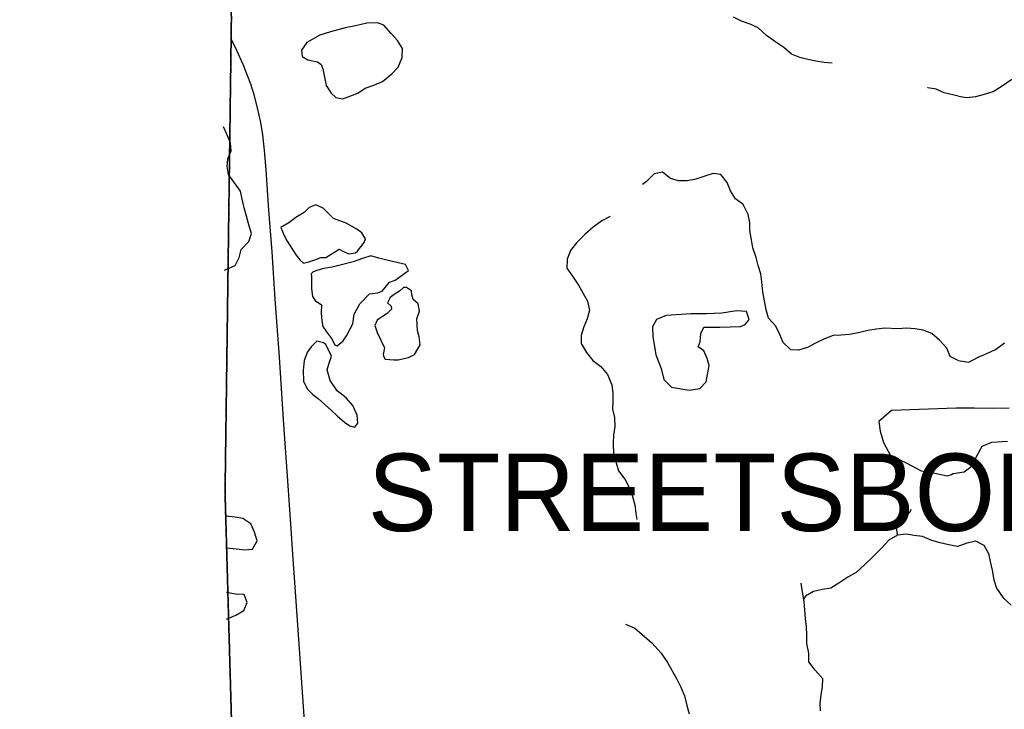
# Model space of a CAD drawing. Header units: feet. Extents: x 2113747 to 2516209, y 960708 to 1356798.
# Tile 137 of 253: x 2271826 to 2278182, y 1194001 to 1198451. Entities that reach past the tile are written whole.
import ezdxf

# ---------------------------------------------------------------- set-up
doc = ezdxf.new("R2010")
doc.units = ezdxf.units.FT
doc.header["$LTSCALE"] = 50
doc.header["$MEASUREMENT"] = 0
doc.linetypes.add('OhDOT_USTN3', pattern=[0.22, 0.165, -0.055])
doc.linetypes.add('rr2', pattern=[0])
for name, color, linetype in [('0_Xref', 7, 'Continuous'), ('GM_X_Adjacent_County', 251, 'OhDOT_USTN3'), ('GM_X_Corporation_Text', 251, 'Continuous'), ('GM_X_County', 251, 'OhDOT_USTN3'), ('GM_X_Minor_Lake', 5, 'Continuous'), ('GM_X_Minor_River', 5, 'Continuous'), ('GM_X_Rail_Line', 251, 'rr2')]:
    doc.layers.add(name, color=color, linetype=linetype)
doc.styles.add('Styledgn030', font='dgn030.shx')

# ---------------------------------------------------------------- blocks, each defined once
blk = doc.blocks.new('POR')
at = {"layer": 'GM_X_Adjacent_County', "flags": 128}
blk.add_lwpolyline([(2192629.9, 1167519.5), (2192631.2, 1170403.5), (2192632.8, 1173672.8), (2192633.8, 1175629.5), (2192671.1, 1181169.3), (2192669.3, 1184775.1), (2192667.8, 1187766.9), (2192660.9, 1188884.7), (2192638, 1192623.1), (2192637, 1192687), (2192624.5, 1194837.8), (2192737.6, 1194839.7), (2198605.6, 1194974.2), (2199009.7, 1194982.8), (2204631.8, 1195039.6), (2205347.9, 1195050.5), (2205386.6, 1195051.1), (2205910.4, 1195059.1), (2205996.9, 1195060.4), (2208466.7, 1195086.6), (2214754.4, 1195227), (2218436, 1195308), (2224284, 1195428.9), (2225752.4, 1195457.9), (2225462.4, 1195534.2), (2225401.5, 1195595.2), (2225364.4, 1195690.5), (2225385.6, 1195870.7), (2225422.7, 1195968.7), (2225454.5, 1196101.2), (2225555.1, 1196175.4), (2225730, 1196146.2), (2225936.7, 1196103.9), (2226103.6, 1195950.2), (2226196.3, 1195762.1), (2226318.2, 1195778), (2226413.6, 1195876), (2226477.1, 1196119.8), (2226432.1, 1196339.7), (2226254.6, 1196527.8), (2226111.5, 1196633.7), (2226016.1, 1196776.8), (2225706.3, 1197037.8), (2225597.5, 1197214), (2225541.9, 1197428.6), (2225549.8, 1197574.3), (2225533.9, 1197682.9), (2225510.1, 1197751.8), (2225433.3, 1197823.4), (2225319.3, 1197810.1), (2225163, 1197849.8), (2225022.6, 1197884.3), (2224866.2, 1197995.8), (2224773.6, 1198237.6), (2224766.2, 1198416.3), (2224818.6, 1198832.8), (2224831.8, 1198917.6), (2224868.9, 1199050.1), (2224916.6, 1199124.2), (2224988.2, 1199164), (2225078.2, 1199177.2), (2225210.7, 1199142.8), (2225361.7, 1199058), (2225454.5, 1198986.5), (2225541.9, 1198975.9), (2225626.7, 1199020.9), (2225653.2, 1199068.6), (2225634.6, 1199164), (2225576.3, 1199317.6), (2225558.1, 1199409.1), (2225502.1, 1199640.9), (2225359.1, 1199810.4), (2225210.7, 1199887.3), (2225033.2, 1199916.4), (2224903.4, 1199927), (2224733.8, 1199887.3), (2224588.1, 1199836.9), (2224426.5, 1199852.8), (2224304.6, 1199924.4), (2224140.3, 1200009.2), (2224033.1, 1200099.2), (2223933.7, 1200223.8), (2223870.1, 1200324.4), (2223843.6, 1200456.9), (2223875.4, 1200570.8), (2223989.3, 1200713.9), (2224135, 1200891.4), (2224264.9, 1201013.3), (2224315.2, 1201058.3), (2224325.8, 1201095.4), (2224307.2, 1201143.1), (2224270.1, 1201185.5), (2224190.7, 1201257), (2224050.2, 1201262.3), (2223875.4, 1201254.4), (2223719.1, 1201259.7), (2223624.4, 1201296.8), (2223554.8, 1201352.4), (2223464.7, 1201458.4), (2223422.3, 1201569.7), (2223427.6, 1201646.5), (2223462.1, 1201752.5), (2223552.1, 1201842.6), (2223692.6, 1201903.5), (2223840.9, 1201967.1), (2223893.9, 1201998.9), (2223939, 1202043.9), (2223962.8, 1202134), (2223909.8, 1202269.1), (2223851.5, 1202340.7), (2223774.7, 1202356.6), (2223692.6, 1202348.6), (2223578.6, 1202303.6), (2223491.2, 1202258.5), (2223382.6, 1202226.8), (2223303.1, 1202247.9), (2223247.5, 1202300.9), (2223215.7, 1202377.8), (2223197.1, 1202483.7), (2223244.8, 1202642.7), (2223353.4, 1202799), (2223454.1, 1202942.1), (2223462.1, 1203018.9), (2223462.1, 1203064), (2223390.5, 1203188.5), (2223235.7, 1203282.8), (2223181.3, 1203339.3), (2223130.4, 1203395.8), (2223116.3, 1203463.6), (2223153, 1203562.4), (2223226.5, 1203633.1), (2223288.6, 1203695.2), (2223316.9, 1203765.9), (2223297.1, 1203887.3), (2223251.9, 1203949.5), (2223175.6, 1203974.9), (2223085.2, 1203955.1), (2223006.1, 1203918.4), (2222935.5, 1203853.4), (2222850.7, 1203698), (2222740.6, 1203607.6), (2222675.6, 1203593.5), (2222616.2, 1203610.5), (2222559.7, 1203698), (2222463.7, 1204073.8), (2222458, 1204285.7), (2222497.6, 1204359.1), (2222596.5, 1204452.4), (2222805.5, 1204585.1), (2222929.8, 1204675.6), (2222992, 1204740.5), (2223006.1, 1204788.6), (2222972.2, 1204847.9), (2222910.1, 1204912.9), (2222760.3, 1204955.2), (2222599.3, 1204969.4), (2222480.6, 1205008.9), (2222404.4, 1205076.7), (2222263.1, 1205240.6), (2222181.2, 1205336.6), (2222079.5, 1205407.3), (2221966.5, 1205441.2), (2221881.7, 1205472.2), (2221797, 1205516.5), (2221703.7, 1205619.2), (2221630.3, 1205687), (2221562.5, 1205698.3), (2221463.6, 1205681.3), (2221311, 1205613.5), (2221195.2, 1205576.8), (2221070.9, 1205582.4), (2220859, 1205622), (2220743.2, 1205681.3), (2220576.5, 1205822.6), (2220455, 1205944), (2220302.4, 1206023.1), (2220181, 1206074), (2220090.6, 1206150.3), (2220048.2, 1206308.5), (2220039.7, 1206483.6), (2219974.7, 1206616.4), (2219935.2, 1206709.7), (2219898.5, 1206817), (2219906.9, 1206918.7), (2220005.8, 1207031.7), (2220152.7, 1207136.3), (2220291.1, 1207226.7), (2220373.1, 1207288.8), (2220421.9, 1207378.1), (2220410.9, 1207565.9), (2220407.2, 1207760.7), (2220339.7, 1208008), (2220291, 1208255.3), (2220324.8, 1208431.4), (2220444.6, 1208768.6), (2220470.9, 1208944.7), (2220422.2, 1209154.5), (2220328.5, 1209281.8), (2220103.7, 1209491.7), (2219826.5, 1209709), (2219691.6, 1209851.3), (2219429.3, 1210203.5), (2219283.2, 1210473.3), (2219245.7, 1210694.3), (2219320.7, 1211065.2), (2219356.9, 1211201.2), (2219410.6, 1211402.4), (2219451.8, 1211743.4), (2219388.1, 1211971.9), (2219215.8, 1212230.4), (2219028.4, 1212466.5), (2218661.3, 1212777.4), (2218365.3, 1213088.4), (2218207.9, 1213346.9), (2218114.2, 1213710.3), (2218088, 1214032.6), (2218118, 1214403.5), (2218200.4, 1214647), (2218372.8, 1214973), (2218440.2, 1215096.6), (2218541.4, 1215411.3), (2218635, 1215696.1), (2218743.7, 1215898.4), (2218886.1, 1216149.4), (2219047.2, 1216370.4), (2219095.9, 1216516.6), (2219144.6, 1216741.4), (2219144.6, 1216921.2), (2219118.3, 1217142.2), (2219133.3, 1217333.3), (2219144.6, 1217520.7), (2219065.9, 1217816.6), (2219058.4, 1218048.9), (2219054.6, 1218326.2), (2219075.1, 1218515), (2219103.6, 1218655.5), (2219090, 1218753.5), (2219032.2, 1218921.9), (2218878.6, 1219180.4), (2218788.6, 1219296.6), (2218691.2, 1219360.2), (2218575.1, 1219379), (2218297.8, 1219382.7), (2217968.1, 1219292.8), (2217739.6, 1219274.1), (2217544.8, 1219307.8), (2217436.1, 1219296.6), (2217237.5, 1219296.6), (2217140.1, 1219345.3), (2217039, 1219457.7), (2216781, 1219756.6), (2216623.1, 1220057.1), (2216570, 1220251), (2216533.2, 1220570.4), (2216540.7, 1220686.5), (2216551.9, 1220843.9), (2216668.1, 1220915.1), (2216847.9, 1220915.1), (2217027.7, 1220836.4), (2217394.9, 1220686.5), (2217522.3, 1220769), (2217675.9, 1220956.3), (2217732.1, 1221094.9), (2217720.9, 1221244.8), (2217683.4, 1221394.7), (2217559.6, 1221466.3), (2217447.4, 1221394.7), (2217323.7, 1221398.4), (2217147.6, 1221465.8), (2216990.3, 1221615.7), (2216922.8, 1221671.9), (2216776.7, 1221754.3), (2216638.1, 1221784.3), (2216499.5, 1221758.1), (2216364.6, 1221701.9), (2216282.2, 1221679.4), (2216188.5, 1221761.8), (2216154.8, 1221904.2), (2216195, 1221993.3), (2217854.6, 1222013.8), (2218902.3, 1222026.2), (2221110.2, 1222044.8), (2224969.7, 1222054.4), (2226270.9, 1222054.4), (2227184.2, 1222047.2), (2228798.4, 1222028), (2230481.2, 1221983), (2231335, 1221970.9), (2233013.3, 1221964.2), (2233375.5, 1221985.7), (2235298.9, 1222030.3), (2235886, 1222018.9), (2238008.6, 1221951.6), (2239797.9, 1221947.1), (2240042.3, 1221946.5), (2240473.1, 1221945.4), (2240926.8, 1221944.3), (2242478.9, 1221940.4), (2243220.1, 1221938.8), (2246206.9, 1221908.5), (2259652.5, 1221764.6), (2265464.6, 1221710.9), (2271661.6, 1221657), (2271878.3, 1221655.1), (2272245.5, 1221652), (2272941.3, 1221646.2), (2272946, 1221095.4), (2272949.1, 1220734.4), (2272952.1, 1220381.2), (2272955.4, 1219996), (2272959.4, 1219526.6), (2272961.9, 1219224.8), (2272968.2, 1218487.3), (2272977.4, 1217406), (2272974.8, 1216501), (2272990.9, 1215563.4), (2273071.2, 1206556.1), (2273192.8, 1198453.5), (2273152, 1195400.2), (2273227.8, 1192712.3), (2273176, 1191452.9), (2273163.7, 1190519), (2273216.2, 1187364.3), (2273321.3, 1182083.5), (2273359.1, 1179653.6), (2273351.3, 1179125), (2273357.7, 1177775.8), (2273384.1, 1177023.3), (2273394.3, 1176620.2), (2273391.7, 1176176.2), (2273414.8, 1174719.8), (2273428, 1173103.9), (2273425.8, 1173043.6), (2273462.1, 1168895.5), (2273464.5, 1168621), (2273485.8, 1167056), (2273539.3, 1163371.7), (2273559.6, 1160545.6), (2273585.4, 1158808.2), (2273596.3, 1155295.4), (2273631.6, 1150488), (2273636.5, 1149823), (2273644.5, 1148717.3), (2273648.4, 1148193.1), (2273652, 1147705.5), (2273706.6, 1144116.6), (2273707.6, 1143905.8), (2273727.1, 1137671.6), (2273735.1, 1134958.5), (2273761.9, 1131307.3), (2273776.3, 1128907.7), (2273781.7, 1128012.6), (2273782.4, 1127896.3), (2273784.2, 1127598.8), (2273791.5, 1126394.8), (2273793.6, 1126045), (2273794.2, 1125937.8), (2273799.7, 1125028), (2273809.4, 1124393.2), (2273866, 1121326.5), (2273859.4, 1119169.8), (2273876.6, 1118816.7), (2273877.6, 1116829.3), (2273844.6, 1115019.5), (2273847.8, 1114656.2), (2273851, 1114280.8), (2273852.3, 1114201.4), (2273856.5, 1113636.4), (2273857.2, 1113574.9), (2273859.5, 1113280.7), (2273861.4, 1113068.9), (2273868, 1112293.9), (2273872.2, 1111793.8), (2273877.5, 1111173.5), (2273881.1, 1110747.6), (2273883.9, 1110420.3), (2273884.8, 1110318.2), (2273888.6, 1109866.3), (2273890, 1109707.5), (2273891.8, 1109492.1), (2273890.4, 1108659.3), (2273894.8, 1107881.1), (2273927.6, 1105260.2), (2273922.8, 1103968.8), (2273943.7, 1101977.2), (2274002.6, 1096381.5), (2274018.6, 1094549.4), (2274044.9, 1093010.2), (2274048.7, 1092052.6), (2274067.2, 1090515.4), (2273842.4, 1090510.7), (2272585.3, 1090487.3), (2271751, 1090471.4), (2270733.1, 1090435.2), (2268200, 1090404.7), (2267777.9, 1090417.9), (2267760.3, 1089303.9), (2267673.8, 1087761.6), (2267628.1, 1085889.8), (2267594, 1084591.7), (2267582.7, 1084034.8), (2267570.3, 1083741), (2267407.2, 1076550.8), (2267310.2, 1072879), (2267224, 1068545.6), (2267218.3, 1067679.9), (2267123.1, 1064546.5), (2267119.1, 1064405.2), (2267104.5, 1064277.9), (2267008.7, 1060529.1), (2266029.7, 1060557.9), (2264763.9, 1060590.1), (2264178.8, 1060604.7), (2263522.7, 1060622.5), (2262904.9, 1060648.5), (2262577.6, 1060658), (2262494, 1060660.5), (2262467.7, 1060661.6), (2262069.3, 1060670.2), (2259905, 1060723.2), (2259350.2, 1060738.4), (2254917, 1060859.8), (2252021.6, 1060939.2), (2251064.1, 1060965.4), (2247613.1, 1061077.2), (2245772.7, 1061157), (2240478.8, 1061338.5), (2240258.8, 1061346.5), (2239174.2, 1061389.9), (2237828.1, 1061435.5), (2234872.6, 1061543.7), (2228637.7, 1061772), (2226856.4, 1061837.2), (2226221.3, 1061860.2), (2224371, 1061928), (2218716.2, 1062135.2), (2216024.1, 1062233.7), (2214252.3, 1062298.5), (2212077.5, 1062441.6), (2210447.7, 1062486), (2205425.9, 1062621.2), (2204591.8, 1062651.7), (2204074.2, 1062670.6), (2204061.3, 1063896.1), (2204018.7, 1067962.2), (2204017.8, 1068050.4), (2203986, 1071081.2), (2203969.1, 1073268.3), (2203919.7, 1078642.6), (2203897.5, 1079534.1), (2203924.1, 1083121.6), (2203902.3, 1084169), (2203923.9, 1085136.9), (2203915.9, 1085866.3), (2203909.3, 1086297.6), (2203904.8, 1086751.9), (2203874, 1089335.2), (2203868.8, 1089766.1), (2203327, 1089754.3), (2199689.1, 1089719.7), (2199501.9, 1089724.5), (2198608.4, 1089725.7), (2198226.9, 1089714.9), (2197797.6, 1089712.6), (2197121.5, 1089708), (2195423.4, 1089702.7), (2195255.6, 1089694.6), (2194546.9, 1089678.2), (2193306.3, 1089676.1), (2192605.8, 1089671.9), (2192619.6, 1092103.3), (2192625.3, 1092537.8), (2192655.8, 1094119.7), (2192658.9, 1095336.3), (2192658, 1095922.6), (2192588.6, 1099321.9), (2192674.5, 1103192.8), (2192654.8, 1107795.5), (2192654.1, 1108034.1), (2192653, 1108439.7), (2192666.1, 1108661.5), (2192655.7, 1108900), (2192656.8, 1109082.6), (2192653.9, 1109924.3), (2192636.4, 1110046.8), (2192644.4, 1110728.7), (2192636.8, 1111737.7), (2192634.1, 1112042.6), (2192629.5, 1112563.6), (2192567, 1113876.2), (2192570.8, 1115766.5), (2192562.7, 1116200.3), (2192562.2, 1116521.2), (2192561.7, 1116842), (2192568.4, 1119398.8), (2192556.7, 1120002.2), (2192551.5, 1123337.2), (2192552.2, 1123393.2), (2192559.7, 1126775.7), (2192557.3, 1127768), (2192541.4, 1130026.9), (2192543.4, 1132645.5), (2192543.5, 1135846.7), (2192542.4, 1136084.5), (2192539.5, 1136744.2), (2192530.1, 1137575), (2192539.4, 1140482.2), (2192538.9, 1143380.8), (2192552.3, 1147211.2), (2192555.8, 1148675.9), (2192557.2, 1148924), (2192558, 1149453.5), (2192561.9, 1150576.9), (2192568.8, 1152460.6), (2192570.2, 1152862.8), (2192571.3, 1153175.8), (2192574.9, 1154176.3), (2192587.8, 1155252.3), (2192594.1, 1158494.9), (2192604.3, 1162456.4), (2192620.3, 1166969.1), (2192629.9, 1167519.5)], dxfattribs=at)
at = {"layer": 'GM_X_County', "flags": 128}
blk.add_lwpolyline([(2353397.3, 1222450.6), (2356857.8, 1222526.2), (2358764.2, 1222567.9), (2364179.8, 1222723), (2365829.3, 1222755.4), (2369644.5, 1222836), (2372194.3, 1222881.1), (2374472.3, 1222923.6), (2379690, 1223029.2), (2379735.3, 1219825.9), (2379742.5, 1219374.1), (2379833.5, 1216178.2), (2380013.7, 1209139.3), (2380002.9, 1203412.7), (2380022.1, 1202248.7), (2380179.5, 1195355.7), (2380181.1, 1194352.1), (2380358.7, 1187411.8), (2380412.2, 1186569.4), (2380419, 1184192.9), (2380463.4, 1181822.8), (2380682.1, 1170162.6), (2380745.6, 1166807.5), (2380770.9, 1165044.4), (2380823.5, 1161381.7), (2380824.4, 1161039), (2380878.4, 1157551.6), (2380892.1, 1156694), (2381025.8, 1152330.2), (2381034.1, 1152022.9), (2381157.7, 1145149.6), (2381235.2, 1140057.3), (2381268.9, 1137567.7), (2381333.6, 1132856.3), (2381336.2, 1132676.3), (2381342.7, 1132209.7), (2381380.2, 1130882.5), (2381387.9, 1130504.3), (2381408.6, 1129490.6), (2381421.5, 1128859.1), (2381523.9, 1123852.6), (2381544, 1122871.8), (2381624.1, 1118858), (2381679.2, 1116097), (2382044.1, 1104151.5), (2382074.4, 1096083.3), (2382125.5, 1091786.6), (2380307.4, 1091765.7), (2379220.6, 1091753.5), (2378988.2, 1091750.9), (2374063.3, 1091695.8), (2368828.8, 1091636.7), (2365146.5, 1091594.1), (2364291.2, 1091584.2), (2363494.4, 1091575), (2360810.6, 1091544.4), (2360599, 1091542), (2358847.6, 1091522.2), (2355371.4, 1091476.5), (2352195.1, 1091434.8), (2348514, 1091386.5), (2345660.7, 1091348.1), (2342696.5, 1091308), (2341798.6, 1091295.9), (2335156.9, 1091206), (2333215.9, 1091179.6), (2331836.7, 1091160.8), (2328725.2, 1091118.3), (2328614.6, 1091116.8), (2326938, 1091094), (2326731.9, 1091091.2), (2324107.7, 1091055.6), (2318106.7, 1090974.3), (2313863.2, 1090916.7), (2307056.5, 1090902.7), (2301402.5, 1090840.2), (2299895.2, 1090830.9), (2299145.4, 1090827), (2298147.3, 1090820), (2294564.9, 1090799.7), (2294189.7, 1090794.9), (2291695.4, 1090779.5), (2287536.2, 1090732.9), (2283974.2, 1090692.1), (2281183.7, 1090660.2), (2280571.3, 1090645.8), (2279736.9, 1090638.3), (2276110.5, 1090564), (2275964.5, 1090560.6), (2275353.8, 1090543.6), (2275299.8, 1090544.7), (2274067.2, 1090515.4), (2274048.7, 1092052.6), (2274044.9, 1093010.2), (2274018.6, 1094549.4), (2274002.6, 1096381.5), (2273943.7, 1101977.2), (2273922.8, 1103968.8), (2273927.6, 1105260.2), (2273894.8, 1107881.1), (2273890.4, 1108659.3), (2273891.8, 1109492.1), (2273890, 1109707.5), (2273888.6, 1109866.3), (2273884.8, 1110318.2), (2273883.9, 1110420.3), (2273881.1, 1110747.6), (2273877.5, 1111173.5), (2273872.2, 1111793.8), (2273868, 1112293.9), (2273861.4, 1113068.9), (2273859.5, 1113280.7), (2273857.2, 1113574.9), (2273856.5, 1113636.4), (2273852.3, 1114201.4), (2273851, 1114280.8), (2273847.8, 1114656.2), (2273844.6, 1115019.5), (2273877.6, 1116829.3), (2273876.6, 1118816.7), (2273859.4, 1119169.8), (2273866, 1121326.5), (2273809.4, 1124393.2), (2273799.7, 1125028), (2273794.2, 1125937.8), (2273793.6, 1126045), (2273791.5, 1126394.8), (2273784.2, 1127598.8), (2273782.4, 1127896.3), (2273781.7, 1128012.6), (2273776.3, 1128907.7), (2273761.9, 1131307.3), (2273735.1, 1134958.5), (2273727.1, 1137671.6), (2273707.6, 1143905.8), (2273706.6, 1144116.6), (2273652, 1147705.5), (2273648.4, 1148193.1), (2273644.5, 1148717.3), (2273636.5, 1149823), (2273631.6, 1150488), (2273596.3, 1155295.4), (2273585.4, 1158808.2), (2273559.6, 1160545.6), (2273539.3, 1163371.7), (2273485.8, 1167056), (2273464.5, 1168621), (2273462.1, 1168895.5), (2273425.8, 1173043.6), (2273428, 1173103.9), (2273414.8, 1174719.8), (2273391.7, 1176176.2), (2273394.3, 1176620.2), (2273384.1, 1177023.3), (2273357.7, 1177775.8), (2273351.3, 1179125), (2273359.1, 1179653.6), (2273321.3, 1182083.5), (2273216.2, 1187364.3), (2273163.7, 1190519), (2273176, 1191452.9), (2273227.8, 1192712.3), (2273152, 1195400.2), (2273192.8, 1198453.5), (2273071.2, 1206556.1), (2272990.9, 1215563.4), (2272974.8, 1216501), (2272977.4, 1217406), (2272968.2, 1218487.3), (2272961.9, 1219224.8), (2272959.4, 1219526.6), (2272955.4, 1219996), (2272952.1, 1220381.2), (2272949.1, 1220734.4), (2272946, 1221095.4), (2272941.3, 1221646.2), (2274225.6, 1221624.2), (2276583.5, 1221584), (2279435.7, 1221566.7), (2287284, 1221585.8), (2287633.6, 1221586.7), (2288155.2, 1221588), (2289132.5, 1221589), (2291838.4, 1221591.7), (2294723.8, 1221588), (2295595.2, 1221590.6), (2298613, 1221604.6), (2299175.1, 1221608.8), (2303374.4, 1221676), (2308425.8, 1221766), (2313088.3, 1221841.3), (2315599.9, 1221874.5), (2319071, 1221920.3), (2326583.9, 1222060.9), (2327982.2, 1222075.8), (2333341.1, 1222132.7), (2335681.5, 1222157.3), (2338510.3, 1222201), (2341238.8, 1222244.5), (2343737.4, 1222286.4), (2344323.7, 1222288.3), (2349299.7, 1222361.1), (2350843.4, 1222394.8), (2353397.3, 1222450.6)], dxfattribs=at)
at = {"layer": 'GM_X_Minor_Lake'}
for p, q in [((2273782.4, 1198133.4), (2273805.7, 1198027.6)), ((2273552.2, 1197022.4), (2273611.3, 1196933)), ((2273709.1, 1196792.1), (2273710.1, 1196714)), ((2274133.7, 1196433.2), (2274181, 1196333.7)), ((2275912.8, 1196407.3), (2275932.3, 1196289.3)), ((2273752.9, 1196007.3), (2273839.9, 1195930.4))]:
    blk.add_line(p, q, dxfattribs=at)
at = {"layer": 'GM_X_Minor_Lake', "flags": 128}
for points in [[(2273805.7, 1198027.6), (2273836.4, 1197977.9), (2273866.7, 1197950.2), (2273912.8, 1197940.8), (2274008.4, 1197978.2), (2274056.1, 1198008.9), (2274111.8, 1198029.7), (2274167.6, 1198052.5), (2274229, 1198101.4), (2274270.4, 1198146), (2274295.7, 1198206.5), (2274296.9, 1198266.6), (2274264.3, 1198316.2), (2274223.7, 1198361.8), (2274177, 1198417.2), (2274136.8, 1198430.7), (2274066.8, 1198429.8), (2273995, 1198412.8), (2273927.1, 1198399.8), (2273833.4, 1198372.5), (2273763.7, 1198351.5), (2273680.2, 1198304.3), (2273644.8, 1198255.8), (2273649.3, 1198213.8), (2273685.6, 1198192.2), (2273747.8, 1198179), (2273772, 1198161.3), (2273782.4, 1198133.4)], [(2273611.3, 1196933), (2273633.7, 1196901.3), (2273658, 1196879.6), (2273691.9, 1196888.1), (2273731.7, 1196902.6), (2273769.6, 1196917.1), (2273801.6, 1196917.6), (2273888.9, 1196970.9), (2273921.2, 1196953.3), (2273951.3, 1196941.6), (2273993.3, 1196946.2), (2274007.1, 1196958.4), (2274050.5, 1197013.1), (2274058.2, 1197037.3), (2274035.7, 1197075), (2274003.4, 1197100.6), (2273932.9, 1197137.7), (2273852.5, 1197168.7), (2273785.6, 1197235.9), (2273737.3, 1197257.3), (2273695.5, 1197238.7), (2273661.9, 1197206.2), (2273608.3, 1197175.4), (2273562.7, 1197140.7), (2273511, 1197110), (2273533.7, 1197058.2), (2273552.2, 1197022.4)], [(2273710.1, 1196714), (2273716.7, 1196666), (2273733, 1196640.2), (2273775.4, 1196610.7), (2273772.1, 1196556.6), (2273776.7, 1196508.5), (2273783.1, 1196472.6), (2273807.6, 1196436.8), (2273838.1, 1196393.2), (2273860.6, 1196353.4), (2273876.7, 1196347.6), (2273914.3, 1196378.2), (2273935.9, 1196410.5), (2273977, 1196489.2), (2273986.2, 1196551.4), (2274021.4, 1196618), (2274084.6, 1196683), (2274136.5, 1196689.7), (2274166.4, 1196700.1), (2274213.7, 1196756.9), (2274249.6, 1196771.4), (2274289.2, 1196798), (2274336.8, 1196832.7), (2274316.3, 1196872.5), (2274260.2, 1196883.7), (2274204, 1196897), (2274143.8, 1196912.2), (2274093.6, 1196927.5), (2274039.8, 1196910.8), (2273980, 1196887.9), (2273912.2, 1196871), (2273844.4, 1196854), (2273790.5, 1196845.3), (2273750.6, 1196834.8), (2273720.7, 1196824.3), (2273708.8, 1196812.1), (2273709.1, 1196792.1)], [(2274181, 1196333.7), (2274173.5, 1196291.5), (2274173.7, 1196279.5), (2274185.9, 1196261.6), (2274242, 1196256.4), (2274270, 1196256.8), (2274335.8, 1196271.7), (2274375.6, 1196290.3), (2274410.9, 1196352.9), (2274404.2, 1196404.9), (2274393.7, 1196444.8), (2274390.8, 1196520.9), (2274406.1, 1196571.2), (2274397.6, 1196617.1), (2274367.2, 1196644.8), (2274356.8, 1196676.7), (2274356.5, 1196702.7), (2274324.2, 1196722.3), (2274304.2, 1196724.1), (2274278.5, 1196699.6), (2274242.7, 1196679.1), (2274217, 1196658.8), (2274201.4, 1196624.5), (2274223.7, 1196602.8), (2274225.9, 1196582.8), (2274198.2, 1196556.3), (2274162.5, 1196531.8), (2274134.8, 1196511.4), (2274119.2, 1196477.1), (2274125.4, 1196459.2), (2274133.7, 1196433.2)], [(2275932.3, 1196289.3), (2275967.4, 1196199.6), (2275984.3, 1196129.8), (2276034.9, 1196080.4), (2276147.2, 1196059.8), (2276217.1, 1196070.8), (2276258.5, 1196115.4), (2276277.3, 1196219.9), (2276264.7, 1196265.8), (2276242.1, 1196313.6), (2276205.7, 1196341.1), (2276219.3, 1196373.4), (2276222.7, 1196425.5), (2276242.1, 1196467.8), (2276346.2, 1196467.2), (2276480.2, 1196471.1), (2276510.1, 1196483.5), (2276535.7, 1196515.9), (2276519, 1196567.7), (2276452.9, 1196572.9), (2276359.1, 1196557.6), (2276259.1, 1196554.2), (2276161.1, 1196552.9), (2275999.1, 1196542.7), (2275937.4, 1196515.8), (2275912, 1196469.4), (2275912.8, 1196407.3)], [(2273839.9, 1195930.4), (2273876.3, 1195894.8), (2273922.9, 1195853.4), (2273957.2, 1195829.8), (2273989.3, 1195822.2), (2274009, 1195848.5), (2274004.4, 1195898.6), (2273977.5, 1195962.3), (2273932.9, 1196011.8), (2273876.3, 1196057.1), (2273829.5, 1196122.6), (2273810.6, 1196192.4), (2273822.2, 1196228.7), (2273839.5, 1196281), (2273802.6, 1196354.6), (2273788.4, 1196366.4), (2273744.3, 1196375.9), (2273708.7, 1196339.3), (2273685.1, 1196309), (2273661.8, 1196252.5), (2273656.6, 1196188.4), (2273657.5, 1196118.2), (2273682.1, 1196068.5), (2273718.6, 1196032.9), (2273752.9, 1196007.3)], [(2277852.6, 1195522), (2277922.7, 1195534.7), (2277966.6, 1195567), (2277998.4, 1195623.2), (2278040, 1195699.6), (2278102, 1195726), (2278202, 1195732.5)], [(2278213, 1195944.9), (2278112.9, 1195942.4), (2277988.8, 1195943.8), (2277871.3, 1195945)], [(2277871.3, 1195945), (2277453.3, 1195929.3), (2277372.2, 1195858.1), (2277381, 1195796.1), (2277401.9, 1195722.2), (2277447, 1195638.7), (2277547.6, 1195592), (2277646.3, 1195541.2), (2277714.4, 1195530.1), (2277782.6, 1195515), (2277812.7, 1195507.4), (2277840.6, 1195515.8), (2277852.6, 1195522)]]:
    blk.add_lwpolyline(points, dxfattribs=at)
at = {"layer": 'GM_X_Minor_River', "flags": 128}
for points in [[(2277071.2, 1198172), (2277019.2, 1198175.3), (2276965, 1198184.6), (2276912.9, 1198193.9), (2276862.7, 1198207.2), (2276808.4, 1198228.5), (2276757.9, 1198271.9), (2276707.4, 1198307.3), (2276646.9, 1198348.6), (2276594.2, 1198399.9), (2276541.9, 1198423.3), (2276485.6, 1198442.5), (2276433.3, 1198467.9)], [(2277887.2, 1197957.6), (2277937.3, 1197949.8), (2277999.3, 1197956.1), (2278053.3, 1197970.4), (2278109.2, 1197988.8), (2278169.1, 1198025.1), (2278230.9, 1198067.5)], [(2277887.2, 1197957.6), (2277793.9, 1197979.4), (2277741.6, 1198002.8), (2277689.5, 1198012.1), (2277689.5, 1198014.1)], [(2273147.8, 1196835.7), (2273218, 1196865.6), (2273243.4, 1196916), (2273256.7, 1196968.3), (2273306.1, 1197019.1), (2273323.5, 1197071.4), (2273304.8, 1197127.2), (2273290.1, 1197183.1), (2273275.4, 1197237), (2273262.7, 1197292.9), (2273252, 1197344.9), (2273174.6, 1197452), (2273166, 1197504), (2273169.4, 1197554.1), (2273190.8, 1197604.5), (2273186.1, 1197656.5), (2273161.3, 1197716.3), (2273142.1, 1197761.1)], [(2277883.5, 1196251.7), (2277833.2, 1196277), (2277810.5, 1196330.8), (2277763.8, 1196384.3), (2277713.3, 1196425.7), (2277659, 1196447), (2277606.8, 1196456.3), (2277550.8, 1196461.5), (2277494.8, 1196456.8), (2277410.7, 1196461.6), (2277354.8, 1196454.9), (2277300.8, 1196446.1), (2277241, 1196431.3), (2277181.1, 1196420.4), (2277129.1, 1196415.7), (2277077.2, 1196413), (2277021.4, 1196392.2), (2276963.7, 1196363.4), (2276912, 1196336.7), (2276854.3, 1196317.9), (2276804.2, 1196321.2), (2276753.6, 1196368.6), (2276732.9, 1196420.4), (2276706.3, 1196474.1), (2276659.6, 1196525.6), (2276644.9, 1196579.5), (2276623.5, 1196695.4), (2276616.7, 1196759.4), (2276610, 1196811.4), (2276593.3, 1196865.3), (2276580.7, 1196917.2), (2276559.9, 1196979), (2276549.3, 1197030.9), (2276538.5, 1197090.9), (2276539.9, 1197141), (2276529.2, 1197195), (2276496.4, 1197258.6), (2276445.9, 1197296), (2276415.3, 1197347.7), (2276392.6, 1197401.5), (2276351.9, 1197453), (2276301.8, 1197458.4), (2276248, 1197441.6), (2276190.2, 1197422.8), (2276134.3, 1197412), (2276078.3, 1197411.2), (2276028.1, 1197426.6), (2275975.6, 1197467.9), (2275921.7, 1197457.2), (2275872.3, 1197406.4), (2275846.5, 1197388.1)], [(2275637, 1197180.9), (2275583.3, 1197154.1), (2275527.8, 1197113.3), (2275474.4, 1197064.5), (2275421, 1197011.6), (2275381.7, 1196961), (2275360.3, 1196906.7), (2275359.1, 1196848.5), (2275393.7, 1196796.9), (2275434.5, 1196737.4), (2275491.8, 1196634), (2275504.5, 1196578), (2275489.2, 1196521.7), (2275467.8, 1196469.4), (2275450.5, 1196413), (2275451.2, 1196360.9), (2275485.9, 1196303.3), (2275526.6, 1196251.8), (2275577.1, 1196212.4), (2275621.7, 1196160.9), (2275648.6, 1196095.1), (2275655.2, 1196041.1), (2275655.9, 1195991.1), (2275652.5, 1195938.9), (2275665.2, 1195885), (2275667.9, 1195826.9), (2275658.6, 1195770.7), (2275657.3, 1195718.6), (2275660.1, 1195648.5), (2275676.8, 1195592.7), (2275691.5, 1195540.8), (2275732.2, 1195487.2), (2275760.8, 1195433.5), (2275781.6, 1195373.7), (2275796.3, 1195319.8), (2275803, 1195265.8), (2275809.5, 1195225.8)], [(2277883.5, 1196251.7), (2277952.3, 1196241.9), (2278013.3, 1196273.2), (2278069.2, 1196297.5), (2278125.1, 1196323.8), (2278183, 1196366.2)], [(2277493.4, 1195124.4), (2277486.7, 1195178.4), (2277522.1, 1195229), (2277575.5, 1195275.8), (2277581.3, 1195291.9)], [(2273158.7, 1195043.5), (2273224.8, 1195036.5), (2273276.9, 1195031.2), (2273328.9, 1195033.9), (2273360.2, 1195088.4), (2273341.5, 1195144.3), (2273318.8, 1195198.1), (2273266.3, 1195233.4), (2273216.2, 1195240.8), (2273157.5, 1195247.5)], [(2277878.4, 1195051.5), (2277824.3, 1195062.8), (2277768.1, 1195076.1), (2277713.9, 1195091.4), (2277653.6, 1195116.6), (2277599.5, 1195121.9), (2277549.3, 1195131.2), (2277493.4, 1195124.4), (2277437.7, 1195093.6), (2277388.4, 1195040.9), (2277333.1, 1194986), (2277279.7, 1194933.2), (2277226.3, 1194884.4), (2277172.6, 1194853.6), (2277121, 1194818.9), (2277061.5, 1194782), (2277009.5, 1194775.3), (2276949.7, 1194760.4), (2276898, 1194731.7), (2276887.3, 1194714.6)], [(2277878.4, 1195051.5), (2277942.9, 1195074.7), (2277996.9, 1195089), (2278049, 1195061.2), (2278079.3, 1195007.2), (2278091.6, 1194955.2), (2278103.9, 1194899.2), (2278114.2, 1194837.1), (2278132.4, 1194783.1), (2278174.8, 1194721.2), (2278227, 1194673.4)], [(2275737.8, 1194549.7), (2275798.2, 1194524.5), (2275907.4, 1194429.8), (2275966.3, 1194364.5), (2276009, 1194302.9), (2276037.7, 1194249.2), (2276068.4, 1194195.6), (2276095.1, 1194143.8), (2276117.8, 1194088), (2276132.5, 1194026.1), (2276147.2, 1193972.2)], [(2276995.3, 1193991.7), (2276992.7, 1194041.8), (2277000, 1194094), (2277009.4, 1194148.2), (2277010.7, 1194198.3), (2276962, 1194253.7), (2276921.3, 1194307.3), (2276920.6, 1194363.4), (2276907.9, 1194425.3), (2276907.2, 1194481.4), (2276904.5, 1194533.4), (2276899.8, 1194587.5), (2276895.1, 1194643.5), (2276890.5, 1194695.5), (2276873.2, 1194799.5), (2276871, 1194815.5)], [(2273161.5, 1194582.5), (2273222.1, 1194607.8), (2273273.8, 1194638.5), (2273295.1, 1194690.9), (2273274.5, 1194742.7), (2273220.4, 1194744), (2273160.5, 1194754.6)]]:
    blk.add_lwpolyline(points, dxfattribs=at)
at = {"layer": 'GM_X_Rail_Line', "flags": 128}
blk.add_lwpolyline([(2277965.7, 1169742.6), (2277989.3, 1169823.2), (2278014.1, 1169905.1), (2278035.8, 1169984.6), (2278059.4, 1170073.9), (2278085.5, 1170180.6), (2278109.7, 1170288), (2278127, 1170376.1), (2278143.8, 1170467.3), (2278157.5, 1170549.9), (2278169.2, 1170622.5), (2278212.1, 1170925.9), (2278251.8, 1171208.2), (2278323.8, 1171728.3), (2278373.4, 1172081.3), (2278392, 1172211.6), (2278405, 1172296.7), (2278421.2, 1172372.4), (2278451, 1172498.3), (2278485.2, 1172618.7), (2278536, 1172800.5), (2278550.2, 1172870.7), (2278563.3, 1172942), (2278576.6, 1173035.4), (2278577.6, 1173130.7), (2278577.6, 1173231.8), (2278575.7, 1173334.8), (2278561.4, 1173921.2), (2278552.1, 1174315.9), (2278545.3, 1174601.9), (2278539.7, 1174698.7), (2278533.5, 1174783.1), (2278523.6, 1174893), (2278506.8, 1175049.9), (2278371.5, 1176378.1), (2278306.3, 1177016.1), (2278295.2, 1177125), (2278281.6, 1177223.1), (2278266, 1177314.9), (2278249.3, 1177385.6), (2278228.8, 1177470.7), (2278200.9, 1177559.4), (2278162.4, 1177670.5), (2277644.3, 1179177.7), (2277587.2, 1179340.3), (2277566.1, 1179391.8), (2277541.9, 1179447), (2277511.5, 1179507.9), (2277484.8, 1179554.4), (2277454.4, 1179604.7), (2277417.8, 1179659.9), (2277353.2, 1179747.4), (2277132.3, 1180030.3), (2277065.3, 1180116.6), (2276999.5, 1180205.3), (2276951.8, 1180276.1), (2276904, 1180351.8), (2276855, 1180441.8), (2276820.8, 1180511.3), (2276790.4, 1180580.8), (2276759.4, 1180658.9), (2276737.1, 1180726), (2276718.4, 1180790.5), (2276699.8, 1180859.4), (2276683.7, 1180937.6), (2276669.6, 1181013.4), (2276653.3, 1181118.8), (2276630.3, 1181293.1), (2276527.8, 1182142.9), (2276508.7, 1182301.5), (2276497.5, 1182390.2), (2276487, 1182459.1), (2276472.7, 1182535.4), (2276456.3, 1182607.8), (2276431.9, 1182695.8), (2276406.5, 1182780), (2276349.6, 1182938.9), (2276183.1, 1183419.6), (2275290.3, 1186003.6), (2274979.5, 1186910.9), (2274876.5, 1187204.9), (2274788, 1187463.1), (2274726.9, 1187641.8), (2274692.6, 1187757.5), (2274668.1, 1187857.2), (2274552.4, 1188355.8), (2274488, 1188632.4), (2274426.8, 1188891), (2274349.7, 1189225.5), (2274324.3, 1189325.2), (2274302.2, 1189407.5), (2274277.7, 1189483.7), (2274250, 1189564.1), (2274214.7, 1189659.6), (2274180.8, 1189741.9), (2274065.6, 1190009.6), (2274007.7, 1190154.4), (2273958.4, 1190280.4), (2273941.9, 1190335), (2273925, 1190399.9), (2273915.1, 1190446), (2273906.2, 1190497.2), (2273893.9, 1190589.4), (2273885.9, 1190692), (2273881.2, 1190761.6), (2273829, 1191525.4), (2273770.7, 1192379.1), (2273707.7, 1193302.8), (2273660.6, 1193987.1), (2273643.2, 1194236.9), (2273624, 1194513.4), (2273602.8, 1194818.7), (2273590.1, 1195003.1), (2273579.3, 1195165.3), (2273557.6, 1195474.8), (2273534.6, 1195808.7), (2273520.5, 1196004.9), (2273502.6, 1196273.4), (2273475.3, 1196647.8), (2273455.1, 1196953.1), (2273435.4, 1197223), (2273417.9, 1197482.7), (2273406.7, 1197607.8), (2273394.9, 1197708.4), (2273382.2, 1197787.4), (2273362, 1197882), (2273340.3, 1197967.6), (2273318.7, 1198035.3), (2273268.9, 1198162.3), (2273227.9, 1198253.5), (2273191.7, 1198328.3)], dxfattribs=at)
at = {"layer": 'GM_X_Corporation_Text', "insert": (2274073.8, 1195144.3), "char_height": 500, "attachment_point": 7, "rotation": 0.00001, "line_spacing_factor": 0.8, "style": 'Styledgn030'}
blk.add_mtext('{\\Fdgn000|c0;\\C256;STREETSBORO}', dxfattribs=at)

msp = doc.modelspace()

# ---------------------------------------------------------------- block references
at = {"layer": '0_Xref'}
msp.add_blockref('POR', (0, 0), dxfattribs=at)

doc.saveas('drawing.dxf')
